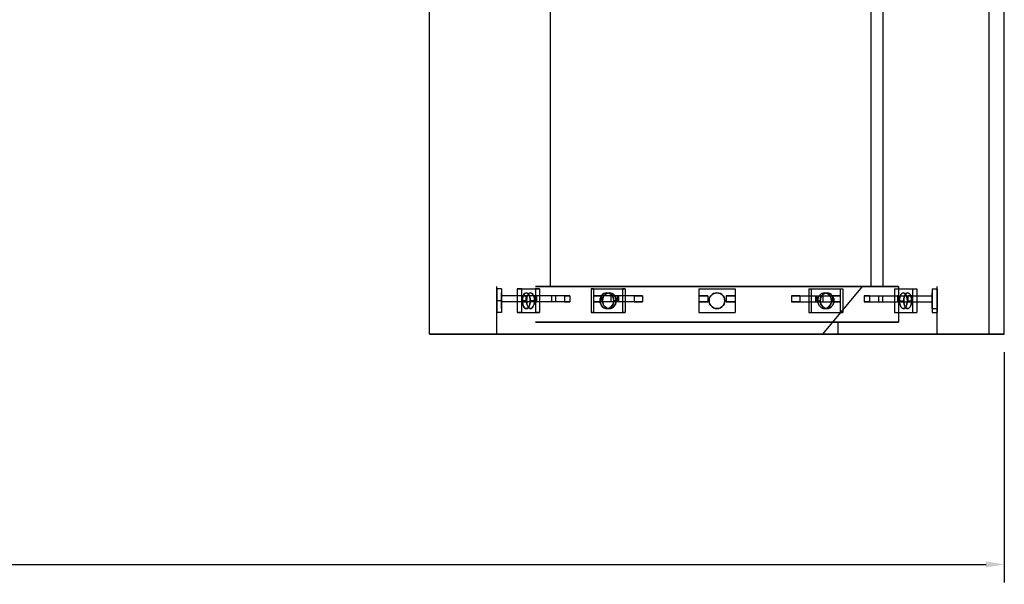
# Model space of a CAD drawing. Header units: millimetres. Extents: x -253 to 492, y -308 to 204.
# Tile 14 of 19: x 52 to 214, y -41 to 52. Entities that reach past the tile are written whole.
import ezdxf

# ---------------------------------------------------------------- set-up
doc = ezdxf.new("R2010")
doc.units = ezdxf.units.MM
doc.layers.add('DIMENSIONS', color=7, linetype='Continuous')
doc.layers.add('GEOMETRY', color=7, linetype='Continuous')
doc.dimstyles.get("Standard").update_dxf_attribs({"dimtxt": 2.5, "dimasz": 2.5, "dimexe": 1.25, "dimexo": 0.625, "dimtad": 1, "dimcen": 2.5, "dimazin": 3, "dimtfac": 1, "dimtmove": 0, "dimatfit": 3})

# ---------------------------------------------------------------- blocks, each defined once
blk = doc.blocks.new('_CLOSEDFILLED')
at = {"color": 0, "linetype": 'BYBLOCK'}
blk.add_solid([(-1, 0.164), (0, 0), (-1, -0.164)], dxfattribs=at)
blk = doc.blocks.new('*D1')
at = {"color": 7}
for p, q in [((-214.5, -3), (-214.5, -41)), ((214.5, -3), (214.5, -41)), ((-211.5, -38), (-7.5, -38)), ((7.5, -38), (211.5, -38))]:
    blk.add_line(p, q, dxfattribs=at)
at = {"layer": 'Defpoints'}
for p in [(-214.5, 0), (214.5, 0), (-214.5, -38)]:
    blk.add_point(p, dxfattribs=at)
at = {"layer": 'DIMENSIONS', "color": 7, "xscale": 3, "yscale": 3, "rotation": 180}
blk.add_blockref('_CLOSEDFILLED', (-214.5, -38), dxfattribs=at)
at = {"layer": 'DIMENSIONS', "color": 7, "xscale": 3, "yscale": 3}
blk.add_blockref('_CLOSEDFILLED', (214.5, -38), dxfattribs=at)
at = {"layer": 'DIMENSIONS', "color": 7, "insert": (0, -38), "char_height": 5, "attachment_point": 5}
blk.add_mtext('429', dxfattribs=at)

msp = doc.modelspace()

# ---------------------------------------------------------------- linework, layer by layer
at = {"layer": 'GEOMETRY'}
for p, q in [((119.6977, 0), (119.6977, 94.3089)), ((214.5, 0), (214.5, 94.3089)), ((139.6628, 7.8591), (139.6628, 86.4499)), ((194.5349, 7.8591), (194.5349, 86.4499)), ((130.7835, 0), (130.7835, 7.8591)), ((203.4142, 0), (203.4142, 7.8591))]:
    msp.add_line(p, q, dxfattribs=at)
for points in [[(212, 0), (212, 91.8442)], [(214.5, 0), (214.5, 92.3089)], [(192.5395, 7.8591), (192.5395, 86.4499)], [(194.5349, 7.8591), (194.5349, 86.4499)], [(130.7835, 7.4661), (130.7835, 3.5366)], [(131.5816, 7.4661), (130.7835, 7.4661)], [(130.7835, 5.5014), (130.7835, 5.2128), (130.7835, 4.9386), (130.7835, 4.6927), (130.7835, 4.4873), (130.7835, 4.3328), (130.7835, 4.2369), (130.7835, 4.2044), (130.7835, 4.2369), (130.7835, 4.3328), (130.7835, 4.4873), (130.7835, 4.6927), (130.7835, 4.9386), (130.7835, 5.2128), (130.7835, 5.5014), (130.7835, 5.79), (130.7835, 6.0641), (130.7835, 6.31), (130.7835, 6.5154), (130.7835, 6.6699), (130.7835, 6.7658), (130.7835, 6.7983), (130.7835, 6.7658), (130.7835, 6.6699), (130.7835, 6.5154), (130.7835, 6.31), (130.7835, 6.0641), (130.7835, 5.79), (130.7835, 5.5014)], [(131.5816, 7.4661), (131.5816, 6.2873)], [(131.5816, 7.4661), (131.5816, 3.5366)], [(131.5816, 5.5014), (131.5816, 5.2128), (131.5816, 4.9386), (131.5816, 4.6927), (131.5816, 4.4873), (131.5816, 4.3328), (131.5816, 4.2369), (131.5816, 4.2044), (131.5816, 4.2369), (131.5816, 4.3328), (131.5816, 4.4873), (131.5816, 4.6927), (131.5816, 4.9386), (131.5816, 5.2128), (131.5816, 5.5014), (131.5816, 5.79), (131.5816, 6.0641), (131.5816, 6.31), (131.5816, 6.5154), (131.5816, 6.6699), (131.5816, 6.7658), (131.5816, 6.7983), (131.5816, 6.7658), (131.5816, 6.6699), (131.5816, 6.5154), (131.5816, 6.31), (131.5816, 6.0641), (131.5816, 5.79), (131.5816, 5.5014)], [(134.1523, 7.4661), (137.1453, 7.4661)], [(134.8435, 7.4661), (134.1523, 7.4661)], [(134.1523, 7.4661), (134.1523, 3.5366)], [(134.8435, 7.4661), (137.8365, 7.4661)], [(134.8435, 7.4661), (134.8435, 3.5366)], [(134.8435, 7.4661), (134.8435, 6.2873)], [(136.2973, 5.5014), (136.2811, 5.2128), (136.2331, 4.9386), (136.1558, 4.6927), (136.0531, 4.4873), (135.9302, 4.3328), (135.7931, 4.2369), (135.6488, 4.2044), (135.5045, 4.2369), (135.3675, 4.3328), (135.2445, 4.4873), (135.1418, 4.6927), (135.0646, 4.9386), (135.0166, 5.2128), (135.0003, 5.5014), (135.0166, 5.79), (135.0646, 6.0641), (135.1418, 6.31), (135.2445, 6.5154), (135.3675, 6.6699), (135.5045, 6.7658), (135.6488, 6.7983), (135.7931, 6.7658), (135.9302, 6.6699), (136.0531, 6.5154), (136.1558, 6.31), (136.2331, 6.0641), (136.2811, 5.79), (136.2973, 5.5014)], [(135.0003, 5.5014), (135.0166, 5.2128), (135.0646, 4.9386), (135.1418, 4.6927), (135.2445, 4.4873), (135.3675, 4.3328), (135.5045, 4.2369), (135.6488, 4.2044), (135.7931, 4.2369), (135.9302, 4.3328), (136.0531, 4.4873), (136.1558, 4.6927), (136.2331, 4.9386), (136.2811, 5.2128), (136.2973, 5.5014), (136.2811, 5.79), (136.2331, 6.0641), (136.1558, 6.31), (136.0531, 6.5154), (135.9302, 6.6699), (135.7931, 6.7658), (135.6488, 6.7983), (135.5045, 6.7658), (135.3675, 6.6699), (135.2445, 6.5154), (135.1418, 6.31), (135.0646, 6.0641), (135.0166, 5.79), (135.0003, 5.5014)], [(136.9885, 5.5014), (136.9723, 5.2128), (136.9243, 4.9386), (136.847, 4.6927), (136.7444, 4.4873), (136.6214, 4.3328), (136.4843, 4.2369), (136.34, 4.2044), (136.1957, 4.2369), (136.0587, 4.3328), (135.9357, 4.4873), (135.833, 4.6927), (135.7558, 4.9386), (135.7078, 5.2128), (135.6915, 5.5014), (135.7078, 5.79), (135.7558, 6.0641), (135.833, 6.31), (135.9357, 6.5154), (136.0587, 6.6699), (136.1957, 6.7658), (136.34, 6.7983), (136.4843, 6.7658), (136.6214, 6.6699), (136.7444, 6.5154), (136.847, 6.31), (136.9243, 6.0641), (136.9723, 5.79), (136.9885, 5.5014)], [(135.6915, 5.5014), (135.7078, 5.2128), (135.7558, 4.9386), (135.833, 4.6927), (135.9357, 4.4873), (136.0587, 4.3328), (136.1957, 4.2369), (136.34, 4.2044), (136.4843, 4.2369), (136.6214, 4.3328), (136.7444, 4.4873), (136.847, 4.6927), (136.9243, 4.9386), (136.9723, 5.2128), (136.9885, 5.5014), (136.9723, 5.79), (136.9243, 6.0641), (136.847, 6.31), (136.7444, 6.5154), (136.6214, 6.6699), (136.4843, 6.7658), (136.34, 6.7983), (136.1957, 6.7658), (136.0587, 6.6699), (135.9357, 6.5154), (135.833, 6.31), (135.7558, 6.0641), (135.7078, 5.79), (135.6915, 5.5014)], [(137.1453, 7.4661), (137.1453, 3.5366)], [(137.8365, 7.4661), (137.1453, 7.4661)], [(197.0291, 7.8591), (196.2787, 7.8591), (194.065, 7.8591), (190.4992, 7.8591), (185.76, 7.8591), (180.0851, 7.8591), (173.7589, 7.8591), (167.0988, 7.8591), (160.4387, 7.8591), (154.1126, 7.8591), (148.4376, 7.8591), (143.6984, 7.8591), (140.1326, 7.8591), (137.919, 7.8591), (137.1686, 7.8591), (137.919, 7.8591), (140.1326, 7.8591), (143.6984, 7.8591), (148.4376, 7.8591), (154.1126, 7.8591), (160.4387, 7.8591), (167.0988, 7.8591), (173.7589, 7.8591), (180.0851, 7.8591), (185.76, 7.8591), (190.4992, 7.8591), (194.065, 7.8591), (196.2787, 7.8591), (197.0291, 7.8591)], [(137.8365, 7.4661), (137.8365, 6.2873)], [(137.8365, 7.4661), (137.8365, 3.5366)], [(194.5349, 7.8591), (193.847, 7.8591), (191.8179, 7.8591), (188.5492, 7.8591), (184.2049, 7.8591), (179.0029, 7.8591), (173.2039, 7.8591), (167.0988, 7.8591), (160.9937, 7.8591), (155.1948, 7.8591), (149.9927, 7.8591), (145.6485, 7.8591), (142.3798, 7.8591), (140.3507, 7.8591), (139.6628, 7.8591), (140.3507, 7.8591), (142.3798, 7.8591), (145.6485, 7.8591), (149.9927, 7.8591), (155.1948, 7.8591), (160.9937, 7.8591), (167.0988, 7.8591), (173.2039, 7.8591), (179.0029, 7.8591), (184.2049, 7.8591), (188.5492, 7.8591), (191.8179, 7.8591), (193.847, 7.8591), (194.5349, 7.8591)], [(192.5395, 7.8591), (191.9017, 7.8591), (190.0201, 7.8591), (186.9892, 7.8591), (182.9609, 7.8591), (178.1371, 7.8591), (172.7599, 7.8591), (167.0988, 7.8591), (161.4377, 7.8591), (156.0605, 7.8591), (151.2368, 7.8591), (147.2085, 7.8591), (144.1776, 7.8591), (142.296, 7.8591), (141.6581, 7.8591), (142.296, 7.8591), (144.1776, 7.8591), (147.2085, 7.8591), (151.2368, 7.8591), (156.0605, 7.8591), (161.4377, 7.8591), (167.0988, 7.8591), (172.7599, 7.8591), (178.1371, 7.8591), (182.9609, 7.8591), (186.9892, 7.8591), (190.0201, 7.8591), (191.9017, 7.8591), (192.5395, 7.8591)], [(191.043, 7.8591), (190.4427, 7.8591), (188.6718, 7.8591), (185.8192, 7.8591), (182.0278, 7.8591), (177.4878, 7.8591), (172.4269, 7.8591), (167.0988, 7.8591), (161.7708, 7.8591), (156.7098, 7.8591), (152.1699, 7.8591), (148.3785, 7.8591), (145.5259, 7.8591), (143.755, 7.8591), (143.1547, 7.8591), (143.755, 7.8591), (145.5259, 7.8591), (148.3785, 7.8591), (152.1699, 7.8591), (156.7098, 7.8591), (161.7708, 7.8591), (167.0988, 7.8591), (172.4269, 7.8591), (177.4878, 7.8591), (182.0278, 7.8591), (185.8192, 7.8591), (188.6718, 7.8591), (190.4427, 7.8591), (191.043, 7.8591)], [(146.3491, 7.4661), (151.5332, 7.4661)], [(146.7482, 7.4661), (146.3491, 7.4661)], [(146.3491, 7.4661), (146.3491, 3.5366)], [(146.7482, 7.4661), (151.9323, 7.4661)], [(146.7482, 7.4661), (146.7482, 3.5366)], [(146.7482, 7.4661), (146.7482, 6.2873)], [(147.8179, 5.5014), (147.8461, 5.79), (147.9292, 6.0641), (148.063, 6.31), (148.2408, 6.5154), (148.4538, 6.6699), (148.6912, 6.7658), (148.9412, 6.7983), (149.1911, 6.7658), (149.4285, 6.6699), (149.6415, 6.5154), (149.8193, 6.31), (149.9531, 6.0641), (150.0362, 5.79), (150.0644, 5.5014), (150.0362, 5.2128), (149.9531, 4.9386), (149.8193, 4.6927), (149.6415, 4.4873), (149.4285, 4.3328), (149.1911, 4.2369), (148.9412, 4.2044), (148.6912, 4.2369), (148.4538, 4.3328), (148.2408, 4.4873), (148.063, 4.6927), (147.9292, 4.9386), (147.8461, 5.2128), (147.8179, 5.5014)], [(150.0644, 5.5014), (150.0362, 5.79), (149.9531, 6.0641), (149.8193, 6.31), (149.6415, 6.5154), (149.4285, 6.6699), (149.1911, 6.7658), (148.9412, 6.7983), (148.6912, 6.7658), (148.4538, 6.6699), (148.2408, 6.5154), (148.063, 6.31), (147.9292, 6.0641), (147.8461, 5.79), (147.8179, 5.5014), (147.8461, 5.2128), (147.9292, 4.9386), (148.063, 4.6927), (148.2408, 4.4873), (148.4538, 4.3328), (148.6912, 4.2369), (148.9412, 4.2044), (149.1911, 4.2369), (149.4285, 4.3328), (149.6415, 4.4873), (149.8193, 4.6927), (149.9531, 4.9386), (150.0362, 5.2128), (150.0644, 5.5014)], [(148.217, 5.5014), (148.2452, 5.79), (148.3283, 6.0641), (148.4621, 6.31), (148.6399, 6.5154), (148.8529, 6.6699), (149.0903, 6.7658), (149.3402, 6.7983), (149.5902, 6.7658), (149.8276, 6.6699), (150.0405, 6.5154), (150.2184, 6.31), (150.3522, 6.0641), (150.4353, 5.79), (150.4634, 5.5014), (150.4353, 5.2128), (150.3522, 4.9386), (150.2184, 4.6927), (150.0405, 4.4873), (149.8276, 4.3328), (149.5902, 4.2369), (149.3402, 4.2044), (149.0903, 4.2369), (148.8529, 4.3328), (148.6399, 4.4873), (148.4621, 4.6927), (148.3283, 4.9386), (148.2452, 5.2128), (148.217, 5.5014)], [(150.4634, 5.5014), (150.4353, 5.79), (150.3522, 6.0641), (150.2184, 6.31), (150.0405, 6.5154), (149.8276, 6.6699), (149.5902, 6.7658), (149.3402, 6.7983), (149.0903, 6.7658), (148.8529, 6.6699), (148.6399, 6.5154), (148.4621, 6.31), (148.3283, 6.0641), (148.2452, 5.79), (148.217, 5.5014), (148.2452, 5.2128), (148.3283, 4.9386), (148.4621, 4.6927), (148.6399, 4.4873), (148.8529, 4.3328), (149.0903, 4.2369), (149.3402, 4.2044), (149.5902, 4.2369), (149.8276, 4.3328), (150.0405, 4.4873), (150.2184, 4.6927), (150.3522, 4.9386), (150.4353, 5.2128), (150.4634, 5.5014)], [(151.5332, 7.4661), (151.5332, 3.5366)], [(151.9323, 7.4661), (151.5332, 7.4661)], [(151.9323, 7.4661), (151.9323, 6.2873)], [(151.9323, 7.4661), (151.9323, 3.5366)], [(164.1058, 7.4661), (170.0919, 7.4661)], [(164.1058, 7.4661), (164.1058, 3.5366)], [(164.1058, 7.4661), (164.1058, 6.2873)], [(165.8019, 5.5014), (165.8344, 5.79), (165.9303, 6.0641), (166.0848, 6.31), (166.2902, 6.5154), (166.5361, 6.6699), (166.8102, 6.7658), (167.0988, 6.7983), (167.3874, 6.7658), (167.6616, 6.6699), (167.9075, 6.5154), (168.1129, 6.31), (168.2674, 6.0641), (168.3633, 5.79), (168.3958, 5.5014), (168.3633, 5.2128), (168.2674, 4.9386), (168.1129, 4.6927), (167.9075, 4.4873), (167.6616, 4.3328), (167.3874, 4.2369), (167.0988, 4.2044), (166.8102, 4.2369), (166.5361, 4.3328), (166.2902, 4.4873), (166.0848, 4.6927), (165.9303, 4.9386), (165.8344, 5.2128), (165.8019, 5.5014)], [(168.3958, 5.5014), (168.3633, 5.79), (168.2674, 6.0641), (168.1129, 6.31), (167.9075, 6.5154), (167.6616, 6.6699), (167.3874, 6.7658), (167.0988, 6.7983), (166.8102, 6.7658), (166.5361, 6.6699), (166.2902, 6.5154), (166.0848, 6.31), (165.9303, 6.0641), (165.8344, 5.79), (165.8019, 5.5014), (165.8344, 5.2128), (165.9303, 4.9386), (166.0848, 4.6927), (166.2902, 4.4873), (166.5361, 4.3328), (166.8102, 4.2369), (167.0988, 4.2044), (167.3874, 4.2369), (167.6616, 4.3328), (167.9075, 4.4873), (168.1129, 4.6927), (168.2674, 4.9386), (168.3633, 5.2128), (168.3958, 5.5014)], [(170.0919, 7.4661), (170.0919, 3.5366)], [(170.0919, 7.4661), (170.0919, 6.2873)], [(182.2654, 7.4661), (187.4495, 7.4661)], [(182.2654, 7.4661), (182.6645, 7.4661)], [(182.2654, 7.4661), (182.2654, 3.5366)], [(182.2654, 7.4661), (182.2654, 6.2873)], [(182.6645, 7.4661), (187.8485, 7.4661)], [(182.6645, 7.4661), (182.6645, 3.5366)], [(183.7342, 5.5014), (183.7624, 5.79), (183.8455, 6.0641), (183.9793, 6.31), (184.1571, 6.5154), (184.3701, 6.6699), (184.6075, 6.7658), (184.8574, 6.7983), (185.1074, 6.7658), (185.3448, 6.6699), (185.5578, 6.5154), (185.7356, 6.31), (185.8694, 6.0641), (185.9525, 5.79), (185.9807, 5.5014), (185.9525, 5.2128), (185.8694, 4.9386), (185.7356, 4.6927), (185.5578, 4.4873), (185.3448, 4.3328), (185.1074, 4.2369), (184.8574, 4.2044), (184.6075, 4.2369), (184.3701, 4.3328), (184.1571, 4.4873), (183.9793, 4.6927), (183.8455, 4.9386), (183.7624, 5.2128), (183.7342, 5.5014)], [(185.9807, 5.5014), (185.9525, 5.79), (185.8694, 6.0641), (185.7356, 6.31), (185.5578, 6.5154), (185.3448, 6.6699), (185.1074, 6.7658), (184.8574, 6.7983), (184.6075, 6.7658), (184.3701, 6.6699), (184.1571, 6.5154), (183.9793, 6.31), (183.8455, 6.0641), (183.7624, 5.79), (183.7342, 5.5014), (183.7624, 5.2128), (183.8455, 4.9386), (183.9793, 4.6927), (184.1571, 4.4873), (184.3701, 4.3328), (184.6075, 4.2369), (184.8574, 4.2044), (185.1074, 4.2369), (185.3448, 4.3328), (185.5578, 4.4873), (185.7356, 4.6927), (185.8694, 4.9386), (185.9525, 5.2128), (185.9807, 5.5014)], [(184.1333, 5.5014), (184.1615, 5.79), (184.2445, 6.0641), (184.3783, 6.31), (184.5562, 6.5154), (184.7692, 6.6699), (185.0066, 6.7658), (185.2565, 6.7983), (185.5065, 6.7658), (185.7439, 6.6699), (185.9568, 6.5154), (186.1347, 6.31), (186.2685, 6.0641), (186.3516, 5.79), (186.3797, 5.5014), (186.3516, 5.2128), (186.2685, 4.9386), (186.1347, 4.6927), (185.9568, 4.4873), (185.7439, 4.3328), (185.5065, 4.2369), (185.2565, 4.2044), (185.0066, 4.2369), (184.7692, 4.3328), (184.5562, 4.4873), (184.3783, 4.6927), (184.2445, 4.9386), (184.1615, 5.2128), (184.1333, 5.5014)], [(186.3797, 5.5014), (186.3516, 5.79), (186.2685, 6.0641), (186.1347, 6.31), (185.9568, 6.5154), (185.7439, 6.6699), (185.5065, 6.7658), (185.2565, 6.7983), (185.0066, 6.7658), (184.7692, 6.6699), (184.5562, 6.5154), (184.3783, 6.31), (184.2445, 6.0641), (184.1615, 5.79), (184.1333, 5.5014), (184.1615, 5.2128), (184.2445, 4.9386), (184.3783, 4.6927), (184.5562, 4.4873), (184.7692, 4.3328), (185.0066, 4.2369), (185.2565, 4.2044), (185.5065, 4.2369), (185.7439, 4.3328), (185.9568, 4.4873), (186.1347, 4.6927), (186.2685, 4.9386), (186.3516, 5.2128), (186.3797, 5.5014)], [(191.043, 7.8591), (184.5198, 0)], [(187.4495, 7.4661), (187.8485, 7.4661)], [(187.4495, 7.4661), (187.4495, 6.2873)], [(187.4495, 7.4661), (187.4495, 3.5366)], [(187.8485, 7.4661), (187.8485, 3.5366)], [(196.3611, 7.4661), (196.3611, 3.5366)], [(196.3611, 7.4661), (199.3542, 7.4661)], [(196.3611, 7.4661), (197.0523, 7.4661)], [(196.3611, 7.4661), (196.3611, 6.2873)], [(197.0291, 7.8591), (197.0291, 1.9648)], [(197.0523, 7.4661), (197.0523, 3.5366)], [(197.0523, 7.4661), (200.0454, 7.4661)], [(198.5061, 5.5014), (198.4899, 5.2128), (198.4419, 4.9386), (198.3647, 4.6927), (198.262, 4.4873), (198.139, 4.3328), (198.0019, 4.2369), (197.8576, 4.2044), (197.7133, 4.2369), (197.5763, 4.3328), (197.4533, 4.4873), (197.3506, 4.6927), (197.2734, 4.9386), (197.2254, 5.2128), (197.2092, 5.5014), (197.2254, 5.79), (197.2734, 6.0641), (197.3506, 6.31), (197.4533, 6.5154), (197.5763, 6.6699), (197.7133, 6.7658), (197.8576, 6.7983), (198.0019, 6.7658), (198.139, 6.6699), (198.262, 6.5154), (198.3647, 6.31), (198.4419, 6.0641), (198.4899, 5.79), (198.5061, 5.5014)], [(197.2092, 5.5014), (197.2254, 5.2128), (197.2734, 4.9386), (197.3506, 4.6927), (197.4533, 4.4873), (197.5763, 4.3328), (197.7133, 4.2369), (197.8576, 4.2044), (198.0019, 4.2369), (198.139, 4.3328), (198.262, 4.4873), (198.3647, 4.6927), (198.4419, 4.9386), (198.4899, 5.2128), (198.5061, 5.5014), (198.4899, 5.79), (198.4419, 6.0641), (198.3647, 6.31), (198.262, 6.5154), (198.139, 6.6699), (198.0019, 6.7658), (197.8576, 6.7983), (197.7133, 6.7658), (197.5763, 6.6699), (197.4533, 6.5154), (197.3506, 6.31), (197.2734, 6.0641), (197.2254, 5.79), (197.2092, 5.5014)], [(199.1973, 5.5014), (199.1811, 5.2128), (199.1331, 4.9386), (199.0559, 4.6927), (198.9532, 4.4873), (198.8302, 4.3328), (198.6932, 4.2369), (198.5489, 4.2044), (198.4045, 4.2369), (198.2675, 4.3328), (198.1445, 4.4873), (198.0418, 4.6927), (197.9646, 4.9386), (197.9166, 5.2128), (197.9004, 5.5014), (197.9166, 5.79), (197.9646, 6.0641), (198.0418, 6.31), (198.1445, 6.5154), (198.2675, 6.6699), (198.4045, 6.7658), (198.5489, 6.7983), (198.6932, 6.7658), (198.8302, 6.6699), (198.9532, 6.5154), (199.0559, 6.31), (199.1331, 6.0641), (199.1811, 5.79), (199.1973, 5.5014)], [(197.9004, 5.5014), (197.9166, 5.2128), (197.9646, 4.9386), (198.0418, 4.6927), (198.1445, 4.4873), (198.2675, 4.3328), (198.4045, 4.2369), (198.5489, 4.2044), (198.6932, 4.2369), (198.8302, 4.3328), (198.9532, 4.4873), (199.0559, 4.6927), (199.1331, 4.9386), (199.1811, 5.2128), (199.1973, 5.5014), (199.1811, 5.79), (199.1331, 6.0641), (199.0559, 6.31), (198.9532, 6.5154), (198.8302, 6.6699), (198.6932, 6.7658), (198.5489, 6.7983), (198.4045, 6.7658), (198.2675, 6.6699), (198.1445, 6.5154), (198.0418, 6.31), (197.9646, 6.0641), (197.9166, 5.79), (197.9004, 5.5014)], [(199.3542, 7.4661), (199.3542, 6.2873)], [(199.3542, 7.4661), (200.0454, 7.4661)], [(199.3542, 7.4661), (199.3542, 3.5366)], [(200.0454, 7.4661), (200.0454, 3.5366)], [(202.616, 7.4661), (203.4142, 7.4661)], [(202.616, 7.4661), (202.616, 6.2873)], [(202.616, 7.4661), (202.616, 3.5366)], [(202.616, 4.2044), (202.616, 4.2369), (202.616, 4.3328), (202.616, 4.4873), (202.616, 4.6927), (202.616, 4.9386), (202.616, 5.2128), (202.616, 5.5014), (202.616, 5.79), (202.616, 6.0641), (202.616, 6.31), (202.616, 6.5154), (202.616, 6.6699), (202.616, 6.7658), (202.616, 6.7983), (202.616, 6.7658), (202.616, 6.6699), (202.616, 6.5154), (202.616, 6.31), (202.616, 6.0641), (202.616, 5.79), (202.616, 5.5014), (202.616, 5.2128), (202.616, 4.9386), (202.616, 4.6927), (202.616, 4.4873), (202.616, 4.3328), (202.616, 4.2369), (202.616, 4.2044)], [(203.4142, 7.4661), (203.4142, 3.5366)], [(203.4142, 4.2044), (203.4142, 4.2369), (203.4142, 4.3328), (203.4142, 4.4873), (203.4142, 4.6927), (203.4142, 4.9386), (203.4142, 5.2128), (203.4142, 5.5014), (203.4142, 5.79), (203.4142, 6.0641), (203.4142, 6.31), (203.4142, 6.5154), (203.4142, 6.6699), (203.4142, 6.7658), (203.4142, 6.7983), (203.4142, 6.7658), (203.4142, 6.6699), (203.4142, 6.5154), (203.4142, 6.31), (203.4142, 6.0641), (203.4142, 5.79), (203.4142, 5.5014), (203.4142, 5.2128), (203.4142, 4.9386), (203.4142, 4.6927), (203.4142, 4.4873), (203.4142, 4.3328), (203.4142, 4.2369), (203.4142, 4.2044)], [(131.5816, 5.5014), (130.7835, 5.5014)], [(137.3186, 6.2873), (131.5816, 6.2873)], [(131.5816, 6.2873), (131.5816, 5.3442)], [(137.206, 6.2873), (131.5816, 6.2873)], [(137.3186, 5.3442), (131.5816, 5.3442)], [(131.5816, 5.3442), (131.5816, 3.5366)], [(137.206, 5.3442), (131.5816, 5.3442)], [(139.8119, 6.2873), (134.8435, 6.2873)], [(134.8435, 6.2873), (135.5918, 6.2873)], [(139.8119, 5.3442), (134.8435, 5.3442)], [(134.8435, 5.3442), (134.8435, 3.5366)], [(134.8435, 5.3442), (135.5918, 5.3442)], [(135.6915, 5.5014), (135.0003, 5.5014)], [(135.5918, 6.2873), (135.5918, 5.3442)], [(140.4627, 6.2873), (135.5918, 6.2873)], [(140.4627, 5.3442), (135.5918, 5.3442)], [(136.9885, 5.5014), (136.2973, 5.5014)], [(137.0883, 6.2873), (137.0883, 5.3442)], [(137.8365, 6.2873), (137.0883, 6.2873)], [(141.9592, 6.2873), (137.0883, 6.2873)], [(137.8365, 5.3442), (137.0883, 5.3442)], [(141.9592, 5.3442), (137.0883, 5.3442)], [(137.206, 6.2873), (137.206, 5.3442)], [(137.206, 6.2873), (137.2089, 6.2873), (137.2118, 6.2873), (137.2148, 6.2873), (137.218, 6.2873), (137.2212, 6.2873), (137.2246, 6.2873), (137.228, 6.2873), (137.2316, 6.2873), (137.2352, 6.2873), (137.239, 6.2873), (137.2429, 6.2873), (137.2468, 6.2873), (137.2509, 6.2873), (137.2551, 6.2873), (137.2593, 6.2873), (137.2637, 6.2873), (137.2682, 6.2873), (137.2728, 6.2873), (137.2774, 6.2873), (137.2822, 6.2873), (137.2871, 6.2873), (137.2921, 6.2873), (137.2972, 6.2873), (137.3024, 6.2873), (137.3077, 6.2873), (137.3131, 6.2873), (137.3186, 6.2873)], [(137.206, 5.3442), (137.2089, 5.3442), (137.2118, 5.3442), (137.2148, 5.3442), (137.218, 5.3442), (137.2212, 5.3442), (137.2246, 5.3442), (137.228, 5.3442), (137.2316, 5.3442), (137.2352, 5.3442), (137.239, 5.3442), (137.2429, 5.3442), (137.2468, 5.3442), (137.2509, 5.3442), (137.2551, 5.3442), (137.2593, 5.3442), (137.2637, 5.3442), (137.2682, 5.3442), (137.2728, 5.3442), (137.2774, 5.3442), (137.2822, 5.3442), (137.2871, 5.3442), (137.2921, 5.3442), (137.2972, 5.3442), (137.3024, 5.3442), (137.3077, 5.3442), (137.3131, 5.3442), (137.3186, 5.3442)], [(137.3186, 6.2873), (137.3186, 5.3442)], [(142.8049, 6.2873), (137.8365, 6.2873)], [(142.8049, 5.3442), (137.8365, 5.3442)], [(137.8365, 5.3442), (137.8365, 3.5366)], [(140.4627, 6.2873), (140.4374, 6.2873), (140.4121, 6.2873), (140.387, 6.2873), (140.362, 6.2873), (140.337, 6.2873), (140.3122, 6.2873), (140.2874, 6.2873), (140.2628, 6.2873), (140.2382, 6.2873), (140.2137, 6.2873), (140.1894, 6.2873), (140.1651, 6.2873), (140.1409, 6.2873), (140.1168, 6.2873), (140.0928, 6.2873), (140.0688, 6.2873), (140.045, 6.2873), (140.0213, 6.2873), (139.9976, 6.2873), (139.9741, 6.2873), (139.9506, 6.2873), (139.9273, 6.2873), (139.904, 6.2873), (139.8809, 6.2873), (139.8578, 6.2873), (139.8348, 6.2873), (139.8119, 6.2873)], [(139.8119, 6.2873), (139.8119, 5.3442)], [(140.4627, 5.3442), (140.4374, 5.3442), (140.4121, 5.3442), (140.387, 5.3442), (140.362, 5.3442), (140.337, 5.3442), (140.3122, 5.3442), (140.2874, 5.3442), (140.2628, 5.3442), (140.2382, 5.3442), (140.2137, 5.3442), (140.1894, 5.3442), (140.1651, 5.3442), (140.1409, 5.3442), (140.1168, 5.3442), (140.0928, 5.3442), (140.0688, 5.3442), (140.045, 5.3442), (140.0213, 5.3442), (139.9976, 5.3442), (139.9741, 5.3442), (139.9506, 5.3442), (139.9273, 5.3442), (139.904, 5.3442), (139.8809, 5.3442), (139.8578, 5.3442), (139.8348, 5.3442), (139.8119, 5.3442)], [(140.4627, 6.2873), (140.4627, 5.3442)], [(141.9592, 6.2873), (141.9592, 5.3442)], [(141.9592, 6.2873), (141.9894, 6.2873), (142.0197, 6.2873), (142.0501, 6.2873), (142.0805, 6.2873), (142.1111, 6.2873), (142.1417, 6.2873), (142.1725, 6.2873), (142.2033, 6.2873), (142.2342, 6.2873), (142.2652, 6.2873), (142.2962, 6.2873), (142.3274, 6.2873), (142.3586, 6.2873), (142.39, 6.2873), (142.4214, 6.2873), (142.4529, 6.2873), (142.4845, 6.2873), (142.5161, 6.2873), (142.5479, 6.2873), (142.5797, 6.2873), (142.6116, 6.2873), (142.6436, 6.2873), (142.6757, 6.2873), (142.7079, 6.2873), (142.7402, 6.2873), (142.7725, 6.2873), (142.8049, 6.2873)], [(141.9592, 5.3442), (141.9894, 5.3442), (142.0197, 5.3442), (142.0501, 5.3442), (142.0805, 5.3442), (142.1111, 5.3442), (142.1417, 5.3442), (142.1725, 5.3442), (142.2033, 5.3442), (142.2342, 5.3442), (142.2652, 5.3442), (142.2962, 5.3442), (142.3274, 5.3442), (142.3586, 5.3442), (142.39, 5.3442), (142.4214, 5.3442), (142.4529, 5.3442), (142.4845, 5.3442), (142.5161, 5.3442), (142.5479, 5.3442), (142.5797, 5.3442), (142.6116, 5.3442), (142.6436, 5.3442), (142.6757, 5.3442), (142.7079, 5.3442), (142.7402, 5.3442), (142.7725, 5.3442), (142.8049, 5.3442)], [(142.8049, 6.2873), (142.8049, 5.3442)], [(149.6167, 6.2873), (146.7482, 6.2873)], [(146.7482, 6.2873), (148.0442, 6.2873)], [(149.6167, 5.3442), (146.7482, 5.3442)], [(146.7482, 5.3442), (146.7482, 3.5366)], [(146.7482, 5.3442), (148.0442, 5.3442)], [(148.217, 5.5014), (147.8179, 5.5014)], [(148.0442, 6.2873), (148.0442, 5.3442)], [(150.8564, 6.2873), (148.0442, 6.2873)], [(150.8564, 5.3442), (148.0442, 5.3442)], [(150.8564, 6.2873), (150.8098, 6.2873), (150.7632, 6.2873), (150.7166, 6.2873), (150.6701, 6.2873), (150.6237, 6.2873), (150.5773, 6.2873), (150.531, 6.2873), (150.4847, 6.2873), (150.4385, 6.2873), (150.3923, 6.2873), (150.3462, 6.2873), (150.3002, 6.2873), (150.2542, 6.2873), (150.2083, 6.2873), (150.1624, 6.2873), (150.1166, 6.2873), (150.0709, 6.2873), (150.0252, 6.2873), (149.9796, 6.2873), (149.934, 6.2873), (149.8885, 6.2873), (149.8431, 6.2873), (149.7977, 6.2873), (149.7523, 6.2873), (149.7071, 6.2873), (149.6619, 6.2873), (149.6167, 6.2873)], [(149.6167, 6.2873), (149.6167, 5.3442)], [(150.8564, 5.3442), (150.8098, 5.3442), (150.7632, 5.3442), (150.7166, 5.3442), (150.6701, 5.3442), (150.6237, 5.3442), (150.5773, 5.3442), (150.531, 5.3442), (150.4847, 5.3442), (150.4385, 5.3442), (150.3923, 5.3442), (150.3462, 5.3442), (150.3002, 5.3442), (150.2542, 5.3442), (150.2083, 5.3442), (150.1624, 5.3442), (150.1166, 5.3442), (150.0709, 5.3442), (150.0252, 5.3442), (149.9796, 5.3442), (149.934, 5.3442), (149.8885, 5.3442), (149.8431, 5.3442), (149.7977, 5.3442), (149.7523, 5.3442), (149.7071, 5.3442), (149.6619, 5.3442), (149.6167, 5.3442)], [(150.4634, 5.5014), (150.0644, 5.5014)], [(150.6362, 6.2873), (150.6362, 5.3442)], [(151.9323, 6.2873), (150.6362, 6.2873)], [(153.4485, 6.2873), (150.6362, 6.2873)], [(151.9323, 5.3442), (150.6362, 5.3442)], [(153.4485, 5.3442), (150.6362, 5.3442)], [(150.8564, 6.2873), (150.8564, 5.3442)], [(154.8008, 6.2873), (151.9323, 6.2873)], [(154.8008, 5.3442), (151.9323, 5.3442)], [(151.9323, 5.3442), (151.9323, 3.5366)], [(153.4485, 6.2873), (153.4485, 5.3442)], [(153.4485, 6.2873), (153.498, 6.2873), (153.5475, 6.2873), (153.5971, 6.2873), (153.6467, 6.2873), (153.6964, 6.2873), (153.7461, 6.2873), (153.7959, 6.2873), (153.8457, 6.2873), (153.8956, 6.2873), (153.9455, 6.2873), (153.9954, 6.2873), (154.0454, 6.2873), (154.0955, 6.2873), (154.1456, 6.2873), (154.1957, 6.2873), (154.2459, 6.2873), (154.2961, 6.2873), (154.3464, 6.2873), (154.3967, 6.2873), (154.4471, 6.2873), (154.4975, 6.2873), (154.5479, 6.2873), (154.5984, 6.2873), (154.6489, 6.2873), (154.6995, 6.2873), (154.7501, 6.2873), (154.8008, 6.2873)], [(153.4485, 5.3442), (153.498, 5.3442), (153.5475, 5.3442), (153.5971, 5.3442), (153.6467, 5.3442), (153.6964, 5.3442), (153.7461, 5.3442), (153.7959, 5.3442), (153.8457, 5.3442), (153.8956, 5.3442), (153.9455, 5.3442), (153.9954, 5.3442), (154.0454, 5.3442), (154.0955, 5.3442), (154.1456, 5.3442), (154.1957, 5.3442), (154.2459, 5.3442), (154.2961, 5.3442), (154.3464, 5.3442), (154.3967, 5.3442), (154.4471, 5.3442), (154.4975, 5.3442), (154.5479, 5.3442), (154.5984, 5.3442), (154.6489, 5.3442), (154.6995, 5.3442), (154.7501, 5.3442), (154.8008, 5.3442)], [(154.8008, 6.2873), (154.8008, 5.3442)], [(165.6023, 6.2873), (165.5468, 6.2873), (165.4913, 6.2873), (165.4358, 6.2873), (165.3803, 6.2873), (165.3248, 6.2873), (165.2693, 6.2873), (165.2138, 6.2873), (165.1584, 6.2873), (165.1029, 6.2873), (165.0474, 6.2873), (164.992, 6.2873), (164.9365, 6.2873), (164.8811, 6.2873), (164.8256, 6.2873), (164.7702, 6.2873), (164.7148, 6.2873), (164.6594, 6.2873), (164.604, 6.2873), (164.5486, 6.2873), (164.4932, 6.2873), (164.4379, 6.2873), (164.3825, 6.2873), (164.3271, 6.2873), (164.2718, 6.2873), (164.2165, 6.2873), (164.1611, 6.2873), (164.1058, 6.2873)], [(164.1058, 6.2873), (164.1058, 5.3442)], [(164.1058, 6.2873), (165.6023, 6.2873)], [(165.6023, 5.3442), (165.5468, 5.3442), (165.4913, 5.3442), (165.4358, 5.3442), (165.3803, 5.3442), (165.3248, 5.3442), (165.2693, 5.3442), (165.2138, 5.3442), (165.1584, 5.3442), (165.1029, 5.3442), (165.0474, 5.3442), (164.992, 5.3442), (164.9365, 5.3442), (164.8811, 5.3442), (164.8256, 5.3442), (164.7702, 5.3442), (164.7148, 5.3442), (164.6594, 5.3442), (164.604, 5.3442), (164.5486, 5.3442), (164.4932, 5.3442), (164.4379, 5.3442), (164.3825, 5.3442), (164.3271, 5.3442), (164.2718, 5.3442), (164.2165, 5.3442), (164.1611, 5.3442), (164.1058, 5.3442)], [(164.1058, 5.3442), (164.1058, 3.5366)], [(164.1058, 5.3442), (165.6023, 5.3442)], [(165.6023, 6.2873), (165.6023, 5.3442)], [(168.5953, 6.2873), (168.5953, 5.3442)], [(168.5953, 6.2873), (168.6509, 6.2873), (168.7064, 6.2873), (168.7619, 6.2873), (168.8174, 6.2873), (168.8729, 6.2873), (168.9284, 6.2873), (168.9838, 6.2873), (169.0393, 6.2873), (169.0948, 6.2873), (169.1503, 6.2873), (169.2057, 6.2873), (169.2612, 6.2873), (169.3166, 6.2873), (169.372, 6.2873), (169.4274, 6.2873), (169.4829, 6.2873), (169.5383, 6.2873), (169.5937, 6.2873), (169.6491, 6.2873), (169.7044, 6.2873), (169.7598, 6.2873), (169.8152, 6.2873), (169.8705, 6.2873), (169.9259, 6.2873), (169.9812, 6.2873), (170.0365, 6.2873), (170.0919, 6.2873)], [(170.0919, 6.2873), (168.5953, 6.2873)], [(168.5953, 5.3442), (168.6509, 5.3442), (168.7064, 5.3442), (168.7619, 5.3442), (168.8174, 5.3442), (168.8729, 5.3442), (168.9284, 5.3442), (168.9838, 5.3442), (169.0393, 5.3442), (169.0948, 5.3442), (169.1503, 5.3442), (169.2057, 5.3442), (169.2612, 5.3442), (169.3166, 5.3442), (169.372, 5.3442), (169.4274, 5.3442), (169.4829, 5.3442), (169.5383, 5.3442), (169.5937, 5.3442), (169.6491, 5.3442), (169.7044, 5.3442), (169.7598, 5.3442), (169.8152, 5.3442), (169.8705, 5.3442), (169.9259, 5.3442), (169.9812, 5.3442), (170.0365, 5.3442), (170.0919, 5.3442)], [(170.0919, 5.3442), (168.5953, 5.3442)], [(170.0919, 6.2873), (170.0919, 5.3442)], [(170.0919, 5.3442), (170.0919, 3.5366)], [(180.7492, 6.2873), (180.6997, 6.2873), (180.6502, 6.2873), (180.6006, 6.2873), (180.551, 6.2873), (180.5013, 6.2873), (180.4516, 6.2873), (180.4018, 6.2873), (180.352, 6.2873), (180.3021, 6.2873), (180.2522, 6.2873), (180.2022, 6.2873), (180.1522, 6.2873), (180.1022, 6.2873), (180.0521, 6.2873), (180.002, 6.2873), (179.9518, 6.2873), (179.9016, 6.2873), (179.8513, 6.2873), (179.801, 6.2873), (179.7506, 6.2873), (179.7002, 6.2873), (179.6498, 6.2873), (179.5993, 6.2873), (179.5488, 6.2873), (179.4982, 6.2873), (179.4476, 6.2873), (179.3969, 6.2873)], [(179.3969, 6.2873), (179.3969, 5.3442)], [(179.3969, 6.2873), (182.2654, 6.2873)], [(180.7492, 5.3442), (180.6997, 5.3442), (180.6502, 5.3442), (180.6006, 5.3442), (180.551, 5.3442), (180.5013, 5.3442), (180.4516, 5.3442), (180.4018, 5.3442), (180.352, 5.3442), (180.3021, 5.3442), (180.2522, 5.3442), (180.2022, 5.3442), (180.1522, 5.3442), (180.1022, 5.3442), (180.0521, 5.3442), (180.002, 5.3442), (179.9518, 5.3442), (179.9016, 5.3442), (179.8513, 5.3442), (179.801, 5.3442), (179.7506, 5.3442), (179.7002, 5.3442), (179.6498, 5.3442), (179.5993, 5.3442), (179.5488, 5.3442), (179.4982, 5.3442), (179.4476, 5.3442), (179.3969, 5.3442)], [(179.3969, 5.3442), (182.2654, 5.3442)], [(180.7492, 6.2873), (180.7492, 5.3442)], [(180.7492, 6.2873), (183.5614, 6.2873)], [(180.7492, 5.3442), (183.5614, 5.3442)], [(182.2654, 6.2873), (183.5614, 6.2873)], [(182.2654, 5.3442), (182.2654, 3.5366)], [(182.2654, 5.3442), (183.5614, 5.3442)], [(183.3413, 6.2873), (183.3413, 5.3442)], [(183.3413, 6.2873), (183.3879, 6.2873), (183.4345, 6.2873), (183.4811, 6.2873), (183.5276, 6.2873), (183.574, 6.2873), (183.6204, 6.2873), (183.6667, 6.2873), (183.713, 6.2873), (183.7592, 6.2873), (183.8053, 6.2873), (183.8514, 6.2873), (183.8975, 6.2873), (183.9434, 6.2873), (183.9894, 6.2873), (184.0352, 6.2873), (184.081, 6.2873), (184.1268, 6.2873), (184.1725, 6.2873), (184.2181, 6.2873), (184.2637, 6.2873), (184.3092, 6.2873), (184.3546, 6.2873), (184.4, 6.2873), (184.4453, 6.2873), (184.4906, 6.2873), (184.5358, 6.2873), (184.581, 6.2873)], [(183.3413, 6.2873), (186.1535, 6.2873)], [(183.3413, 5.3442), (183.3879, 5.3442), (183.4345, 5.3442), (183.4811, 5.3442), (183.5276, 5.3442), (183.574, 5.3442), (183.6204, 5.3442), (183.6667, 5.3442), (183.713, 5.3442), (183.7592, 5.3442), (183.8053, 5.3442), (183.8514, 5.3442), (183.8975, 5.3442), (183.9434, 5.3442), (183.9894, 5.3442), (184.0352, 5.3442), (184.081, 5.3442), (184.1268, 5.3442), (184.1725, 5.3442), (184.2181, 5.3442), (184.2637, 5.3442), (184.3092, 5.3442), (184.3546, 5.3442), (184.4, 5.3442), (184.4453, 5.3442), (184.4906, 5.3442), (184.5358, 5.3442), (184.581, 5.3442)], [(183.3413, 5.3442), (186.1535, 5.3442)], [(183.5614, 6.2873), (183.5614, 5.3442)], [(183.7342, 5.5014), (184.1333, 5.5014)], [(184.581, 6.2873), (184.581, 5.3442)], [(184.581, 6.2873), (187.4495, 6.2873)], [(184.581, 5.3442), (187.4495, 5.3442)], [(185.9807, 5.5014), (186.3797, 5.5014)], [(186.1535, 6.2873), (186.1535, 5.3442)], [(187.4495, 6.2873), (186.1535, 6.2873)], [(187.4495, 5.3442), (186.1535, 5.3442)], [(187.4495, 5.3442), (187.4495, 3.5366)], [(192.2385, 6.2873), (192.2083, 6.2873), (192.178, 6.2873), (192.1476, 6.2873), (192.1171, 6.2873), (192.0866, 6.2873), (192.0559, 6.2873), (192.0252, 6.2873), (191.9944, 6.2873), (191.9635, 6.2873), (191.9325, 6.2873), (191.9014, 6.2873), (191.8703, 6.2873), (191.839, 6.2873), (191.8077, 6.2873), (191.7763, 6.2873), (191.7448, 6.2873), (191.7132, 6.2873), (191.6816, 6.2873), (191.6498, 6.2873), (191.618, 6.2873), (191.586, 6.2873), (191.554, 6.2873), (191.5219, 6.2873), (191.4898, 6.2873), (191.4575, 6.2873), (191.4252, 6.2873), (191.3927, 6.2873)], [(191.3927, 6.2873), (191.3927, 5.3442)], [(191.3927, 6.2873), (196.3611, 6.2873)], [(192.2385, 5.3442), (192.2083, 5.3442), (192.178, 5.3442), (192.1476, 5.3442), (192.1171, 5.3442), (192.0866, 5.3442), (192.0559, 5.3442), (192.0252, 5.3442), (191.9944, 5.3442), (191.9635, 5.3442), (191.9325, 5.3442), (191.9014, 5.3442), (191.8703, 5.3442), (191.839, 5.3442), (191.8077, 5.3442), (191.7763, 5.3442), (191.7448, 5.3442), (191.7132, 5.3442), (191.6816, 5.3442), (191.6498, 5.3442), (191.618, 5.3442), (191.586, 5.3442), (191.554, 5.3442), (191.5219, 5.3442), (191.4898, 5.3442), (191.4575, 5.3442), (191.4252, 5.3442), (191.3927, 5.3442)], [(191.3927, 5.3442), (196.3611, 5.3442)], [(192.2385, 6.2873), (192.2385, 5.3442)], [(192.2385, 6.2873), (197.1094, 6.2873)], [(192.2385, 5.3442), (197.1094, 5.3442)], [(193.735, 6.2873), (193.735, 5.3442)], [(193.735, 6.2873), (193.7603, 6.2873), (193.7855, 6.2873), (193.8107, 6.2873), (193.8357, 6.2873), (193.8606, 6.2873), (193.8855, 6.2873), (193.9102, 6.2873), (193.9349, 6.2873), (193.9595, 6.2873), (193.9839, 6.2873), (194.0083, 6.2873), (194.0326, 6.2873), (194.0568, 6.2873), (194.0809, 6.2873), (194.1049, 6.2873), (194.1288, 6.2873), (194.1527, 6.2873), (194.1764, 6.2873), (194.2, 6.2873), (194.2236, 6.2873), (194.247, 6.2873), (194.2704, 6.2873), (194.2936, 6.2873), (194.3168, 6.2873), (194.3399, 6.2873), (194.3629, 6.2873), (194.3858, 6.2873)], [(193.735, 6.2873), (198.6059, 6.2873)], [(193.735, 5.3442), (193.7603, 5.3442), (193.7855, 5.3442), (193.8107, 5.3442), (193.8357, 5.3442), (193.8606, 5.3442), (193.8855, 5.3442), (193.9102, 5.3442), (193.9349, 5.3442), (193.9595, 5.3442), (193.9839, 5.3442), (194.0083, 5.3442), (194.0326, 5.3442), (194.0568, 5.3442), (194.0809, 5.3442), (194.1049, 5.3442), (194.1288, 5.3442), (194.1527, 5.3442), (194.1764, 5.3442), (194.2, 5.3442), (194.2236, 5.3442), (194.247, 5.3442), (194.2704, 5.3442), (194.2936, 5.3442), (194.3168, 5.3442), (194.3399, 5.3442), (194.3629, 5.3442), (194.3858, 5.3442)], [(193.735, 5.3442), (198.6059, 5.3442)], [(194.3858, 6.2873), (194.3858, 5.3442)], [(194.3858, 6.2873), (199.3542, 6.2873)], [(194.3858, 5.3442), (199.3542, 5.3442)], [(196.3611, 6.2873), (197.1094, 6.2873)], [(196.3611, 5.3442), (196.3611, 3.5366)], [(196.3611, 5.3442), (197.1094, 5.3442)], [(196.9916, 6.2873), (196.9888, 6.2873), (196.9859, 6.2873), (196.9828, 6.2873), (196.9797, 6.2873), (196.9764, 6.2873), (196.9731, 6.2873), (196.9697, 6.2873), (196.9661, 6.2873), (196.9624, 6.2873), (196.9587, 6.2873), (196.9548, 6.2873), (196.9509, 6.2873), (196.9468, 6.2873), (196.9426, 6.2873), (196.9383, 6.2873), (196.934, 6.2873), (196.9295, 6.2873), (196.9249, 6.2873), (196.9202, 6.2873), (196.9154, 6.2873), (196.9105, 6.2873), (196.9056, 6.2873), (196.9005, 6.2873), (196.8953, 6.2873), (196.89, 6.2873), (196.8846, 6.2873), (196.879, 6.2873)], [(196.879, 6.2873), (196.879, 5.3442)], [(196.879, 6.2873), (202.616, 6.2873)], [(196.9916, 5.3442), (196.9888, 5.3442), (196.9859, 5.3442), (196.9828, 5.3442), (196.9797, 5.3442), (196.9764, 5.3442), (196.9731, 5.3442), (196.9697, 5.3442), (196.9661, 5.3442), (196.9624, 5.3442), (196.9587, 5.3442), (196.9548, 5.3442), (196.9509, 5.3442), (196.9468, 5.3442), (196.9426, 5.3442), (196.9383, 5.3442), (196.934, 5.3442), (196.9295, 5.3442), (196.9249, 5.3442), (196.9202, 5.3442), (196.9154, 5.3442), (196.9105, 5.3442), (196.9056, 5.3442), (196.9005, 5.3442), (196.8953, 5.3442), (196.89, 5.3442), (196.8846, 5.3442), (196.879, 5.3442)], [(196.879, 5.3442), (202.616, 5.3442)], [(196.9916, 6.2873), (196.9916, 5.3442)], [(196.9916, 6.2873), (202.616, 6.2873)], [(196.9916, 5.3442), (202.616, 5.3442)], [(197.1094, 6.2873), (197.1094, 5.3442)], [(197.2092, 5.5014), (197.9004, 5.5014)], [(198.5061, 5.5014), (199.1973, 5.5014)], [(198.6059, 6.2873), (198.6059, 5.3442)], [(199.3542, 6.2873), (198.6059, 6.2873)], [(199.3542, 5.3442), (198.6059, 5.3442)], [(199.3542, 5.3442), (199.3542, 3.5366)], [(202.616, 6.2873), (202.616, 5.3442)], [(202.616, 5.3442), (202.616, 3.5366)], [(131.5816, 3.5366), (130.7835, 3.5366)], [(134.8435, 3.5366), (134.1523, 3.5366)], [(134.1523, 3.5366), (137.1453, 3.5366)], [(134.8435, 3.5366), (137.8365, 3.5366)], [(137.8365, 3.5366), (137.1453, 3.5366)], [(146.7482, 3.5366), (146.3491, 3.5366)], [(146.3491, 3.5366), (151.5332, 3.5366)], [(146.7482, 3.5366), (151.9323, 3.5366)], [(151.9323, 3.5366), (151.5332, 3.5366)], [(164.1058, 3.5366), (170.0919, 3.5366)], [(182.2654, 3.5366), (182.6645, 3.5366)], [(182.2654, 3.5366), (187.4495, 3.5366)], [(182.6645, 3.5366), (187.8485, 3.5366)], [(187.4495, 3.5366), (187.8485, 3.5366)], [(196.3611, 3.5366), (199.3542, 3.5366)], [(196.3611, 3.5366), (197.0523, 3.5366)], [(197.0523, 3.5366), (200.0454, 3.5366)], [(199.3542, 3.5366), (200.0454, 3.5366)], [(202.616, 4.2044), (203.4142, 4.2044)], [(202.616, 3.5366), (203.4142, 3.5366)], [(197.0291, 1.9648), (196.2787, 1.9648), (194.065, 1.9648), (190.4992, 1.9648), (185.76, 1.9648), (180.0851, 1.9648), (173.7589, 1.9648), (167.0988, 1.9648), (160.4387, 1.9648), (154.1126, 1.9648), (148.4376, 1.9648), (143.6984, 1.9648), (140.1326, 1.9648), (137.919, 1.9648), (137.1686, 1.9648), (137.919, 1.9648), (140.1326, 1.9648), (143.6984, 1.9648), (148.4376, 1.9648), (154.1126, 1.9648), (160.4387, 1.9648), (167.0988, 1.9648), (173.7589, 1.9648), (180.0851, 1.9648), (185.76, 1.9648), (190.4992, 1.9648), (194.065, 1.9648), (196.2787, 1.9648), (197.0291, 1.9648)], [(187.0523, 1.9648), (186.552, 1.9648), (185.0763, 1.9648), (182.6991, 1.9648), (179.5396, 1.9648), (175.7563, 1.9648), (171.5389, 1.9648), (167.0988, 1.9648), (162.6588, 1.9648), (158.4413, 1.9648), (154.658, 1.9648), (151.4986, 1.9648), (149.1214, 1.9648), (147.6456, 1.9648), (147.1453, 1.9648), (147.6456, 1.9648), (149.1214, 1.9648), (151.4986, 1.9648), (154.658, 1.9648), (158.4413, 1.9648), (162.6588, 1.9648), (167.0988, 1.9648), (171.5389, 1.9648), (175.7563, 1.9648), (179.5396, 1.9648), (182.6991, 1.9648), (185.0763, 1.9648), (186.552, 1.9648), (187.0523, 1.9648)], [(187.0523, 1.9648), (187.0523, 0)], [(214.5, 0), (213.3116, 0), (209.8058, 0), (204.1586, 0), (196.653, 0), (187.6654, 0), (177.6466, 0), (167.0988, 0), (156.5511, 0), (146.5322, 0), (137.5447, 0), (130.0391, 0), (124.3919, 0), (120.8861, 0), (119.6977, 0), (120.8861, 0), (124.3919, 0), (130.0391, 0), (137.5447, 0), (146.5322, 0), (156.5511, 0), (167.0988, 0), (177.6466, 0), (187.6654, 0), (196.653, 0), (204.1586, 0), (209.8058, 0), (213.3116, 0), (214.5, 0)], [(212, 0), (210.8742, 0), (207.5534, 0), (202.204, 0), (195.0943, 0), (186.5807, 0), (177.0903, 0), (167.0988, 0), (157.1074, 0), (147.617, 0), (139.1034, 0), (131.9937, 0), (126.6443, 0), (123.3234, 0), (122.1977, 0), (123.3234, 0), (126.6443, 0), (131.9937, 0), (139.1034, 0), (147.617, 0), (157.1074, 0), (167.0988, 0), (177.0903, 0), (186.5807, 0), (195.0943, 0), (202.204, 0), (207.5534, 0), (210.8742, 0), (212, 0)], [(187.0523, 0), (186.552, 0), (185.0763, 0), (182.6991, 0), (179.5396, 0), (175.7563, 0), (171.5389, 0), (167.0988, 0), (162.6588, 0), (158.4413, 0), (154.658, 0), (151.4986, 0), (149.1214, 0), (147.6456, 0), (147.1453, 0), (147.6456, 0), (149.1214, 0), (151.4986, 0), (154.658, 0), (158.4413, 0), (162.6588, 0), (167.0988, 0), (171.5389, 0), (175.7563, 0), (179.5396, 0), (182.6991, 0), (185.0763, 0), (186.552, 0), (187.0523, 0)], [(184.5198, 0), (184.083, 0), (182.7946, 0), (180.7191, 0), (177.9606, 0), (174.6575, 0), (170.9754, 0), (167.0988, 0), (163.2223, 0), (159.5402, 0), (156.2371, 0), (153.4786, 0), (151.4031, 0), (150.1147, 0), (149.6779, 0), (150.1147, 0), (151.4031, 0), (153.4786, 0), (156.2371, 0), (159.5402, 0), (163.2223, 0), (167.0988, 0), (170.9754, 0), (174.6575, 0), (177.9606, 0), (180.7191, 0), (182.7946, 0), (184.083, 0), (184.5198, 0)]]:
    msp.add_lwpolyline(points, dxfattribs=at)

# ---------------------------------------------------------------- dimensions: what is measured, and where the dimension line sits
at = {"layer": 'DIMENSIONS'}
dim = msp.add_linear_dim(base=(-214.5, -38), p1=(-214.5, 0), p2=(214.5, 0), dimstyle='Standard', override={"dimtxt": 5, "dimasz": 3, "dimexe": 3, "dimexo": 3, "dimdec": 1, "dimclrd": 7, "dimclre": 7, "dimclrt": 7}, dxfattribs=at)
dim.commit()
dim.dimension.update_dxf_attribs({"geometry": '*D1', "text_midpoint": (0, -38)})

doc.saveas('drawing.dxf')
